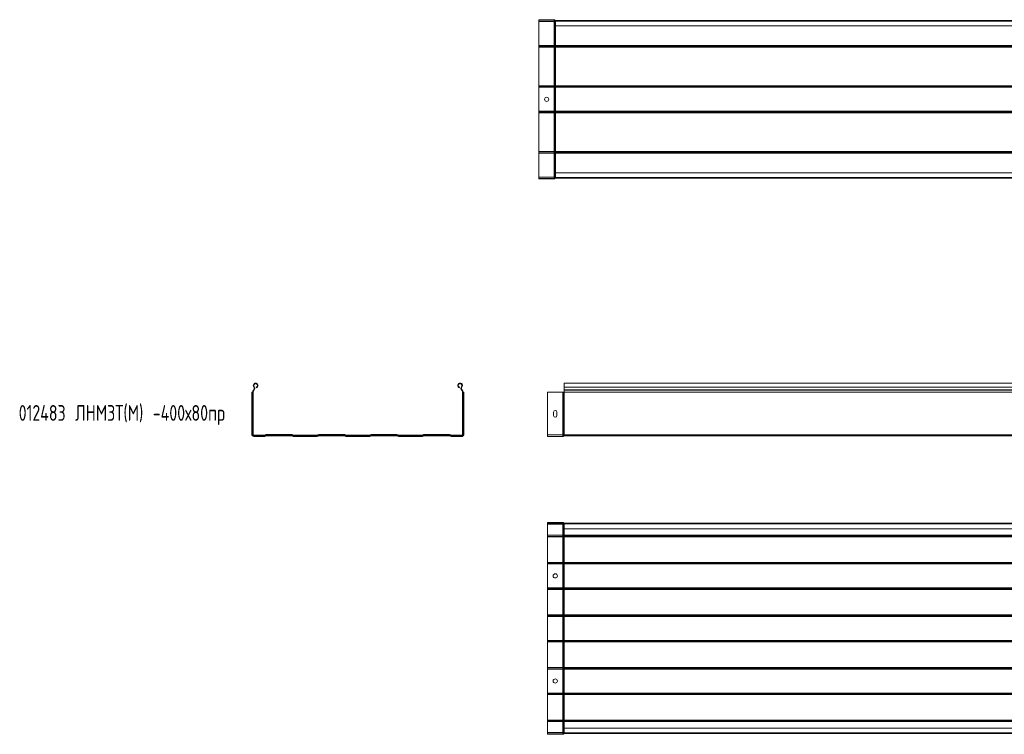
# Model space of a CAD drawing. Header units: millimetres. Extents: x -687 to 2818, y -3045 to -151.
# Tile 1 of 3: x -686 to 1187, y -3045 to -1685. Entities that reach past the tile are written whole.
import ezdxf

# ---------------------------------------------------------------- set-up
doc = ezdxf.new("R2010")
doc.units = ezdxf.units.MM
doc.styles.add('SLDTEXTSTYLE0', font='TXT', dxfattribs={"width": 0.7, "bigfont": 'bigfont'})

msp = doc.modelspace()

# ---------------------------------------------------------------- linework, layer by layer
at = {"color": 7, "linetype": 'Continuous', "lineweight": 15}
for p, q in [((301.4, -1686.1), (301.4, -1685.2)), ((330.7, -1685.2), (301.4, -1685.2)), ((330.7, -1686.1), (301.4, -1686.1)), ((301.4, -1686.1), (301.4, -1688.4)), ((330.7, -1688.4), (301.4, -1688.4)), ((301.4, -1688.4), (301.4, -1734.4)), ((330.7, -1686.1), (330.7, -1685.2)), ((330.7, -1686.1), (330.7, -1688.4)), ((331.3, -1688.4), (330.7, -1688.4)), ((330.7, -1688.4), (330.7, -1734.4)), ((331.3, -1686.4), (332, -1685.8)), ((331.8, -1686.9), (331.3, -1686.4)), ((331.3, -1686.4), (331.3, -1688.4)), ((331.8, -1688.4), (331.3, -1688.4)), ((331.3, -1688.4), (331.3, -1734.4)), ((331.8, -1686.9), (332.5, -1686.3)), ((331.8, -1686.9), (331.8, -1688.4)), ((333.2, -1688.4), (331.8, -1688.4)), ((331.8, -1688.4), (331.8, -1734.4)), ((332.5, -1686.3), (332, -1685.8)), ((333.2, -1687.5), (333.2, -1686.6)), ((333.4, -1686.6), (333.2, -1686.6)), ((333.4, -1687.5), (333.2, -1687.5)), ((333.2, -1687.5), (333.2, -1688.4)), ((333.4, -1688.4), (333.2, -1688.4)), ((333.2, -1688.4), (333.2, -1734.4)), ((333.4, -1687.7), (333.4, -1686.6)), ((333.4, -1686.6), (2801.4, -1686.6)), ((2801.4, -1687.7), (333.4, -1687.7)), ((333.4, -1696.8), (333.4, -1687.7)), ((333.4, -1696.8), (2801.4, -1696.8)), ((333.4, -1696.8), (333.4, -1734.4)), ((330.7, -1734.4), (301.4, -1734.4)), ((301.4, -1734.4), (301.4, -1736.4)), ((330.7, -1736.4), (301.4, -1736.4)), ((301.4, -1736.4), (301.4, -1736.5)), ((330.7, -1736.5), (301.4, -1736.5)), ((301.4, -1736.5), (301.4, -1737.2)), ((330.7, -1737.2), (301.4, -1737.2)), ((301.4, -1737.2), (301.4, -1810.9)), ((331.3, -1734.4), (330.7, -1734.4)), ((330.7, -1734.4), (330.7, -1736.4)), ((330.7, -1736.4), (330.7, -1736.5)), ((330.7, -1736.5), (330.7, -1737.2)), ((331.3, -1737.2), (330.7, -1737.2)), ((330.7, -1737.2), (330.7, -1810.9)), ((331.8, -1734.4), (331.3, -1734.4)), ((331.3, -1734.4), (331.3, -1736.2)), ((331.8, -1735.9), (331.3, -1736.3)), ((331.8, -1735.9), (331.3, -1736.2)), ((331.3, -1736.2), (331.3, -1736.3)), ((331.3, -1736.3), (331.3, -1737.2)), ((331.8, -1737.2), (331.3, -1737.2)), ((331.3, -1737.2), (331.3, -1810.9)), ((333.2, -1734.4), (331.8, -1734.4)), ((331.8, -1734.4), (331.8, -1735.9)), ((331.8, -1735.9), (331.8, -1737.2)), ((331.8, -1735.9), (331.8, -1735.9)), ((333.2, -1737.2), (331.8, -1737.2)), ((331.8, -1737.2), (331.8, -1810.9)), ((333.4, -1734.4), (333.2, -1734.4)), ((333.2, -1734.4), (333.2, -1735.4)), ((333.4, -1735.4), (333.2, -1735.4)), ((333.2, -1735.4), (333.2, -1735.5)), ((333.2, -1735.5), (333.2, -1737.2)), ((333.4, -1735.5), (333.2, -1735.5)), ((333.2, -1737.2), (333.2, -1810.9)), ((333.4, -1737.2), (333.2, -1737.2)), ((333.4, -1734.4), (2801.4, -1734.4)), ((333.4, -1734.4), (333.4, -1735.4)), ((333.4, -1735.4), (333.4, -1735.5)), ((333.4, -1735.4), (2801.4, -1735.4)), ((333.4, -1735.5), (2801.4, -1735.5)), ((333.4, -1735.5), (333.4, -1737.2)), ((333.4, -1737.2), (2801.4, -1737.2)), ((333.4, -1737.2), (333.4, -1810.9)), ((330.7, -1810.9), (301.4, -1810.9)), ((301.4, -1810.9), (301.4, -1811.7)), ((330.7, -1811.7), (301.4, -1811.7)), ((330.7, -1811.7), (301.4, -1811.7)), ((301.4, -1811.7), (301.4, -1811.7)), ((301.4, -1811.7), (301.4, -1813.8)), ((330.7, -1813.8), (301.4, -1813.8)), ((301.4, -1813.8), (301.4, -1859.4)), ((331.3, -1810.9), (330.7, -1810.9)), ((330.7, -1810.9), (330.7, -1811.7)), ((330.7, -1811.7), (330.7, -1811.7)), ((330.7, -1811.7), (330.7, -1813.8)), ((331.3, -1813.8), (330.7, -1813.8)), ((330.7, -1813.8), (330.7, -1859.4)), ((331.8, -1810.9), (331.3, -1810.9)), ((331.3, -1810.9), (331.3, -1811.9)), ((331.8, -1812.2), (331.3, -1811.9)), ((331.8, -1812.3), (331.3, -1811.9)), ((331.3, -1811.9), (331.3, -1811.9)), ((331.3, -1811.9), (331.3, -1813.8)), ((331.8, -1813.8), (331.3, -1813.8)), ((331.3, -1813.8), (331.3, -1859.4)), ((333.2, -1810.9), (331.8, -1810.9)), ((331.8, -1810.9), (331.8, -1812.2)), ((331.8, -1812.2), (331.8, -1812.3)), ((331.8, -1812.3), (331.8, -1813.8)), ((333.2, -1813.8), (331.8, -1813.8)), ((331.8, -1813.8), (331.8, -1859.4)), ((333.4, -1810.9), (333.2, -1810.9)), ((333.2, -1810.9), (333.2, -1812.6)), ((333.4, -1812.6), (333.2, -1812.6)), ((333.2, -1812.6), (333.2, -1812.7)), ((333.4, -1812.7), (333.2, -1812.7)), ((333.2, -1812.7), (333.2, -1813.8)), ((333.4, -1813.8), (333.2, -1813.8)), ((333.2, -1813.8), (333.2, -1859.4)), ((333.4, -1810.9), (2801.4, -1810.9)), ((333.4, -1810.9), (333.4, -1812.6)), ((333.4, -1812.6), (2801.4, -1812.6)), ((333.4, -1812.6), (333.4, -1812.7)), ((333.4, -1812.7), (2801.4, -1812.7)), ((333.4, -1812.7), (333.4, -1813.8)), ((333.4, -1813.8), (2801.4, -1813.8)), ((333.4, -1813.8), (333.4, -1859.4)), ((330.7, -1859.4), (301.4, -1859.4)), ((301.4, -1859.4), (301.4, -1861.4)), ((330.7, -1861.4), (301.4, -1861.4)), ((301.4, -1861.4), (301.4, -1861.5)), ((330.7, -1861.5), (301.4, -1861.5)), ((301.4, -1861.5), (301.4, -1862.2)), ((330.7, -1862.2), (301.4, -1862.2)), ((301.4, -1862.2), (301.4, -1935.9)), ((331.3, -1859.4), (330.7, -1859.4)), ((330.7, -1859.4), (330.7, -1861.4)), ((330.7, -1861.4), (330.7, -1861.5)), ((330.7, -1861.5), (330.7, -1862.2)), ((331.3, -1862.2), (330.7, -1862.2)), ((330.7, -1862.2), (330.7, -1935.9)), ((331.8, -1859.4), (331.3, -1859.4)), ((331.3, -1859.4), (331.3, -1861.2)), ((331.8, -1860.9), (331.3, -1861.3)), ((331.8, -1860.9), (331.3, -1861.2)), ((331.3, -1861.2), (331.3, -1861.3)), ((331.3, -1861.3), (331.3, -1862.2)), ((331.8, -1862.2), (331.3, -1862.2)), ((331.3, -1862.2), (331.3, -1935.9)), ((333.2, -1859.4), (331.8, -1859.4)), ((331.8, -1859.4), (331.8, -1860.9)), ((331.8, -1860.9), (331.8, -1862.2)), ((331.8, -1860.9), (331.8, -1860.9)), ((333.2, -1862.2), (331.8, -1862.2)), ((331.8, -1862.2), (331.8, -1935.9)), ((333.2, -1859.4), (333.2, -1860.4)), ((333.4, -1859.4), (333.2, -1859.4)), ((333.2, -1860.4), (333.2, -1860.5)), ((333.4, -1860.4), (333.2, -1860.4)), ((333.4, -1860.5), (333.2, -1860.5)), ((333.2, -1860.5), (333.2, -1862.2)), ((333.4, -1862.2), (333.2, -1862.2)), ((333.2, -1862.2), (333.2, -1935.9)), ((333.4, -1859.4), (333.4, -1860.4)), ((333.4, -1859.4), (2801.4, -1859.4)), ((333.4, -1860.4), (2801.4, -1860.4)), ((333.4, -1860.4), (333.4, -1860.5)), ((333.4, -1860.5), (2801.4, -1860.5)), ((333.4, -1860.5), (333.4, -1862.2)), ((333.4, -1862.2), (2801.4, -1862.2)), ((333.4, -1862.2), (333.4, -1935.9)), ((330.7, -1935.9), (301.4, -1935.9)), ((301.4, -1935.9), (301.4, -1936.7)), ((330.7, -1936.7), (301.4, -1936.7)), ((330.7, -1936.7), (301.4, -1936.7)), ((301.4, -1936.7), (301.4, -1936.7)), ((301.4, -1936.7), (301.4, -1938.8)), ((330.7, -1938.8), (301.4, -1938.8)), ((301.4, -1938.8), (301.4, -1984.8)), ((331.3, -1935.9), (330.7, -1935.9)), ((330.7, -1935.9), (330.7, -1936.7)), ((330.7, -1936.7), (330.7, -1936.7)), ((330.7, -1936.7), (330.7, -1938.8)), ((331.3, -1938.8), (330.7, -1938.8)), ((330.7, -1938.8), (330.7, -1984.8)), ((331.8, -1935.9), (331.3, -1935.9)), ((331.3, -1935.9), (331.3, -1936.9)), ((331.8, -1937.2), (331.3, -1936.9)), ((331.8, -1937.3), (331.3, -1936.9)), ((331.3, -1936.9), (331.3, -1936.9)), ((331.3, -1936.9), (331.3, -1938.8)), ((331.8, -1938.8), (331.3, -1938.8)), ((331.3, -1938.8), (331.3, -1984.8)), ((333.2, -1935.9), (331.8, -1935.9)), ((331.8, -1935.9), (331.8, -1937.2)), ((331.8, -1937.2), (331.8, -1937.3)), ((331.8, -1937.3), (331.8, -1938.8)), ((333.2, -1938.8), (331.8, -1938.8)), ((331.8, -1938.8), (331.8, -1984.8)), ((333.4, -1935.9), (333.2, -1935.9)), ((333.2, -1935.9), (333.2, -1937.6)), ((333.4, -1937.6), (333.2, -1937.6)), ((333.2, -1937.6), (333.2, -1937.7)), ((333.4, -1937.7), (333.2, -1937.7)), ((333.2, -1937.7), (333.2, -1938.8)), ((333.4, -1938.8), (333.2, -1938.8)), ((333.2, -1938.8), (333.2, -1984.8)), ((333.4, -1935.9), (2801.4, -1935.9)), ((333.4, -1935.9), (333.4, -1937.6)), ((333.4, -1937.6), (2801.4, -1937.6)), ((333.4, -1937.6), (333.4, -1937.7)), ((333.4, -1937.7), (2801.4, -1937.7)), ((333.4, -1937.7), (333.4, -1938.8)), ((333.4, -1938.8), (2801.4, -1938.8)), ((333.4, -1938.8), (333.4, -1976.3)), ((2801.4, -1976.3), (333.4, -1976.3)), ((333.4, -1985.4), (333.4, -1976.3)), ((330.7, -1984.8), (301.4, -1984.8)), ((301.4, -1984.8), (301.4, -1987.1)), ((330.7, -1987.1), (301.4, -1987.1)), ((301.4, -1987.1), (301.4, -1988)), ((330.7, -1988), (301.4, -1988)), ((330.7, -1984.8), (330.7, -1987.1)), ((331.3, -1984.8), (330.7, -1984.8)), ((330.7, -1987.1), (330.7, -1988)), ((331.8, -1984.8), (331.3, -1984.8)), ((331.3, -1984.8), (331.3, -1986.8)), ((331.8, -1986.3), (331.3, -1986.8)), ((331.3, -1986.8), (332, -1987.4)), ((333.2, -1984.8), (331.8, -1984.8)), ((331.8, -1984.8), (331.8, -1986.3)), ((331.8, -1986.3), (332.5, -1986.9)), ((332.5, -1986.9), (332, -1987.4)), ((333.2, -1984.8), (333.2, -1985.7)), ((333.4, -1984.8), (333.2, -1984.8)), ((333.2, -1985.7), (333.2, -1986.6)), ((333.4, -1985.7), (333.2, -1985.7)), ((333.4, -1986.6), (333.2, -1986.6)), ((333.4, -1985.4), (2801.4, -1985.4)), ((333.4, -1986.6), (333.4, -1985.4)), ((333.4, -1986.6), (2801.4, -1986.6)), ((2817.8, -2376.5), (349.8, -2376.5)), ((349.8, -2384), (349.8, -2376.5)), ((-243.4, -2393.8), (-243.9, -2393.8)), ((-243.9, -2393.8), (-243.9, -2474.7)), ((-242.8, -2393.8), (-243.4, -2393.8)), ((-243.4, -2393.8), (-243.4, -2474.7)), ((-242.5, -2393.8), (-242.8, -2393.8)), ((-242.8, -2393.8), (-242.8, -2474.7)), ((-242.5, -2393.8), (-241.6, -2393.8)), ((-242.5, -2474.7), (-242.5, -2393.8)), ((-241.6, -2474.7), (-241.6, -2393.8)), ((-240.9, -2389.6), (-240.6, -2389.3)), ((-240.9, -2389.6), (-240.2, -2390.2)), ((-240.6, -2389.3), (-239.9, -2389.9)), ((-240.4, -2384), (-239.7, -2383.4)), ((-240.2, -2390.2), (-239.9, -2389.9)), ((-235.7, -2385.4), (-235.9, -2384.6)), ((150.6, -2385.4), (150.8, -2384.6)), ((155.3, -2384), (154.6, -2383.4)), ((155.5, -2389.3), (154.8, -2389.9)), ((154.8, -2389.9), (155.1, -2390.2)), ((155.8, -2389.6), (155.1, -2390.2)), ((155.5, -2389.3), (155.8, -2389.6)), ((157.5, -2393.8), (156.6, -2393.8)), ((156.6, -2393.8), (156.6, -2474.7)), ((157.5, -2393.8), (157.7, -2393.8)), ((157.5, -2393.8), (157.5, -2474.7)), ((157.7, -2474.7), (157.7, -2393.8)), ((157.7, -2393.8), (158.3, -2393.8)), ((158.3, -2474.7), (158.3, -2393.8)), ((158.3, -2393.8), (158.9, -2393.8)), ((158.9, -2474.7), (158.9, -2393.8)), ((347.1, -2393.8), (317.8, -2393.8)), ((317.8, -2393.8), (317.8, -2474.7)), ((347.1, -2393.8), (347.1, -2474.7)), ((348.5, -2393.8), (347.1, -2393.8)), ((348.5, -2393.8), (348.5, -2474.7)), ((348.9, -2393.8), (348.5, -2393.8)), ((348.9, -2393.8), (348.9, -2474.7)), ((349.6, -2393.8), (348.9, -2393.8)), ((349.6, -2393.8), (349.6, -2474.7)), ((349.8, -2393.8), (349.6, -2393.8)), ((349.8, -2384), (2817.8, -2384)), ((349.8, -2389.3), (349.8, -2384)), ((349.8, -2389.3), (2817.8, -2389.3)), ((349.8, -2389.6), (349.8, -2389.3)), ((349.8, -2393.8), (349.8, -2389.6)), ((349.8, -2389.6), (2817.8, -2389.6)), ((349.8, -2393.8), (349.8, -2474.7)), ((349.8, -2393.8), (2817.8, -2393.8)), ((329.6, -2431.7), (329.6, -2438.2)), ((336.1, -2438.2), (336.1, -2431.7)), ((-243.4, -2474.7), (-243.9, -2474.7)), ((-242.8, -2474.7), (-243.4, -2474.7)), ((-242.5, -2474.7), (-242.8, -2474.7)), ((-242.5, -2474.7), (-241.6, -2474.7)), ((-240.7, -2476.5), (-240.7, -2475.6)), ((-219.7, -2475.6), (-240.7, -2475.6)), ((-240.7, -2476.5), (-240.7, -2476.8)), ((-219.7, -2476.5), (-240.7, -2476.5)), ((-240.7, -2476.8), (-219.7, -2476.8)), ((-240.7, -2476.8), (-240.7, -2477.3)), ((-240.7, -2477.3), (-219.7, -2477.3)), ((-240.7, -2477.3), (-240.7, -2477.9)), ((-240.7, -2477.9), (-219.7, -2477.9)), ((-219.7, -2476.5), (-219.7, -2475.6)), ((-219.7, -2476.5), (-219.7, -2476.8)), ((-219.7, -2476.8), (-219.7, -2477.3)), ((-219.7, -2477.3), (-219.7, -2477.9)), ((-218.6, -2475.1), (-218.7, -2475.2)), ((-218, -2475.8), (-218.7, -2475.2)), ((-218, -2475.7), (-218.6, -2475.1)), ((-218, -2475.7), (-217.8, -2475.9)), ((-218, -2475.7), (-218, -2475.8)), ((-218, -2475.8), (-217.8, -2476)), ((-217.8, -2476), (-217.8, -2475.9)), ((-217.8, -2475.9), (-217.4, -2476.3)), ((-217.8, -2476), (-217.5, -2476.4)), ((-217.5, -2476.4), (-217.4, -2476.3)), ((-217.5, -2476.4), (-217.1, -2476.8)), ((-217.4, -2476.3), (-217, -2476.7)), ((-217.1, -2476.8), (-217, -2476.7)), ((-216.9, -2475.3), (-216.9, -2474.4)), ((-168.2, -2474.4), (-216.9, -2474.4)), ((-216.9, -2475.3), (-216.9, -2475.6)), ((-168.2, -2475.3), (-216.9, -2475.3)), ((-216.9, -2475.6), (-168.2, -2475.6)), ((-216.9, -2475.6), (-216.9, -2476.1)), ((-216.9, -2476.1), (-168.2, -2476.1)), ((-216.9, -2476.1), (-216.9, -2476.7)), ((-216.9, -2476.7), (-168.2, -2476.7)), ((-168.2, -2475.3), (-168.2, -2474.4)), ((-168.2, -2475.3), (-168.2, -2475.6)), ((-168.2, -2475.6), (-168.2, -2476.1)), ((-168.2, -2476.1), (-168.2, -2476.7)), ((-167.7, -2476.3), (-168.1, -2476.7)), ((-168.1, -2476.7), (-168, -2476.8)), ((-167.6, -2476.4), (-168, -2476.8)), ((-167.3, -2475.9), (-167.7, -2476.3)), ((-167.7, -2476.3), (-167.6, -2476.4)), ((-167.3, -2476), (-167.6, -2476.4)), ((-167.1, -2475.7), (-167.3, -2475.9)), ((-167.1, -2475.8), (-167.3, -2476)), ((-167.3, -2475.9), (-167.3, -2476)), ((-167.1, -2475.7), (-166.5, -2475.1)), ((-167.1, -2475.8), (-166.4, -2475.2)), ((-167.1, -2475.8), (-167.1, -2475.7)), ((-166.4, -2475.2), (-166.5, -2475.1)), ((-165.4, -2476.5), (-165.4, -2475.6)), ((-119.7, -2475.6), (-165.4, -2475.6)), ((-165.4, -2476.5), (-165.4, -2476.8)), ((-119.7, -2476.5), (-165.4, -2476.5)), ((-165.4, -2476.8), (-119.7, -2476.8)), ((-165.4, -2476.8), (-165.4, -2477.3)), ((-165.4, -2477.3), (-119.7, -2477.3)), ((-165.4, -2477.3), (-165.4, -2477.9)), ((-165.4, -2477.9), (-119.7, -2477.9)), ((-119.7, -2476.5), (-119.7, -2475.6)), ((-119.7, -2476.5), (-119.7, -2476.8)), ((-119.7, -2476.8), (-119.7, -2477.3)), ((-119.7, -2477.3), (-119.7, -2477.9)), ((-118.6, -2475.1), (-118.7, -2475.2)), ((-118, -2475.8), (-118.7, -2475.2)), ((-118, -2475.7), (-118.6, -2475.1)), ((-118, -2475.7), (-117.8, -2475.9)), ((-118, -2475.7), (-118, -2475.8)), ((-118, -2475.8), (-117.8, -2476)), ((-117.8, -2476), (-117.8, -2475.9)), ((-117.8, -2475.9), (-117.4, -2476.3)), ((-117.8, -2476), (-117.5, -2476.4)), ((-117.5, -2476.4), (-117.4, -2476.3)), ((-117.5, -2476.4), (-117.1, -2476.8)), ((-117.4, -2476.3), (-117, -2476.7)), ((-117.1, -2476.8), (-117, -2476.7)), ((-116.9, -2475.3), (-116.9, -2474.4)), ((-68.2, -2474.4), (-116.9, -2474.4)), ((-116.9, -2475.3), (-116.9, -2475.6)), ((-68.2, -2475.3), (-116.9, -2475.3)), ((-116.9, -2475.6), (-68.2, -2475.6)), ((-116.9, -2475.6), (-116.9, -2476.1)), ((-116.9, -2476.1), (-68.2, -2476.1)), ((-116.9, -2476.1), (-116.9, -2476.7)), ((-116.9, -2476.7), (-68.2, -2476.7)), ((-68.2, -2475.3), (-68.2, -2474.4)), ((-68.2, -2475.3), (-68.2, -2475.6)), ((-68.2, -2475.6), (-68.2, -2476.1)), ((-68.2, -2476.1), (-68.2, -2476.7)), ((-67.7, -2476.3), (-68.1, -2476.7)), ((-68.1, -2476.7), (-68, -2476.8)), ((-67.6, -2476.4), (-68, -2476.8)), ((-67.3, -2475.9), (-67.7, -2476.3)), ((-67.7, -2476.3), (-67.6, -2476.4)), ((-67.3, -2476), (-67.6, -2476.4)), ((-67.1, -2475.7), (-67.3, -2475.9)), ((-67.1, -2475.8), (-67.3, -2476)), ((-67.3, -2475.9), (-67.3, -2476)), ((-67.1, -2475.7), (-66.5, -2475.1)), ((-67.1, -2475.8), (-66.4, -2475.2)), ((-67.1, -2475.8), (-67.1, -2475.7)), ((-66.4, -2475.2), (-66.5, -2475.1)), ((-65.4, -2476.5), (-65.4, -2475.6)), ((-19.7, -2475.6), (-65.4, -2475.6)), ((-65.4, -2476.5), (-65.4, -2476.8)), ((-19.7, -2476.5), (-65.4, -2476.5)), ((-65.4, -2476.8), (-19.7, -2476.8)), ((-65.4, -2476.8), (-65.4, -2477.3)), ((-65.4, -2477.3), (-19.7, -2477.3)), ((-65.4, -2477.3), (-65.4, -2477.9)), ((-65.4, -2477.9), (-19.7, -2477.9)), ((-19.7, -2476.5), (-19.7, -2475.6)), ((-19.7, -2476.5), (-19.7, -2476.8)), ((-19.7, -2476.8), (-19.7, -2477.3)), ((-19.7, -2477.3), (-19.7, -2477.9)), ((-18.6, -2475.1), (-18.7, -2475.2)), ((-18, -2475.8), (-18.7, -2475.2)), ((-18, -2475.7), (-18.6, -2475.1)), ((-18, -2475.7), (-17.8, -2475.9)), ((-18, -2475.7), (-18, -2475.8)), ((-18, -2475.8), (-17.8, -2476)), ((-17.8, -2476), (-17.8, -2475.9)), ((-17.8, -2475.9), (-17.4, -2476.3)), ((-17.8, -2476), (-17.5, -2476.4)), ((-17.5, -2476.4), (-17.4, -2476.3)), ((-17.5, -2476.4), (-17.1, -2476.8)), ((-17.4, -2476.3), (-17, -2476.7)), ((-17.1, -2476.8), (-17, -2476.7)), ((-16.9, -2475.3), (-16.9, -2474.4)), ((31.8, -2474.4), (-16.9, -2474.4)), ((-16.9, -2475.3), (-16.9, -2475.6)), ((31.8, -2475.3), (-16.9, -2475.3)), ((-16.9, -2475.6), (31.8, -2475.6)), ((-16.9, -2475.6), (-16.9, -2476.1)), ((-16.9, -2476.1), (31.8, -2476.1)), ((-16.9, -2476.1), (-16.9, -2476.7)), ((-16.9, -2476.7), (31.8, -2476.7)), ((31.8, -2475.3), (31.8, -2474.4)), ((31.8, -2475.3), (31.8, -2475.6)), ((31.8, -2475.6), (31.8, -2476.1)), ((31.8, -2476.1), (31.8, -2476.7)), ((32.3, -2476.3), (31.9, -2476.7)), ((31.9, -2476.7), (32, -2476.8)), ((32.4, -2476.4), (32, -2476.8)), ((32.7, -2475.9), (32.3, -2476.3)), ((32.3, -2476.3), (32.4, -2476.4)), ((32.7, -2476), (32.4, -2476.4)), ((32.9, -2475.7), (32.7, -2475.9)), ((32.9, -2475.8), (32.7, -2476)), ((32.7, -2475.9), (32.7, -2476)), ((32.9, -2475.7), (33.5, -2475.1)), ((32.9, -2475.8), (33.6, -2475.2)), ((32.9, -2475.8), (32.9, -2475.7)), ((33.6, -2475.2), (33.5, -2475.1)), ((34.6, -2476.5), (34.6, -2475.6)), ((80.3, -2475.6), (34.6, -2475.6)), ((34.6, -2476.5), (34.6, -2476.8)), ((80.3, -2476.5), (34.6, -2476.5)), ((34.6, -2476.8), (80.3, -2476.8)), ((34.6, -2476.8), (34.6, -2477.3)), ((34.6, -2477.3), (80.3, -2477.3)), ((34.6, -2477.3), (34.6, -2477.9)), ((34.6, -2477.9), (80.3, -2477.9)), ((80.3, -2476.5), (80.3, -2475.6)), ((80.3, -2476.5), (80.3, -2476.8)), ((80.3, -2476.8), (80.3, -2477.3)), ((80.3, -2477.3), (80.3, -2477.9)), ((81.4, -2475.1), (81.3, -2475.2)), ((82, -2475.8), (81.3, -2475.2)), ((82, -2475.7), (81.4, -2475.1)), ((82, -2475.7), (82.2, -2475.9)), ((82, -2475.7), (82, -2475.8)), ((82, -2475.8), (82.2, -2476)), ((82.2, -2476), (82.2, -2475.9)), ((82.2, -2475.9), (82.6, -2476.3)), ((82.2, -2476), (82.5, -2476.4)), ((82.5, -2476.4), (82.6, -2476.3)), ((82.5, -2476.4), (82.9, -2476.8)), ((82.6, -2476.3), (83, -2476.7)), ((82.9, -2476.8), (83, -2476.7)), ((83.1, -2475.3), (83.1, -2474.4)), ((131.8, -2474.4), (83.1, -2474.4)), ((83.1, -2475.3), (83.1, -2475.6)), ((131.8, -2475.3), (83.1, -2475.3)), ((83.1, -2475.6), (131.8, -2475.6)), ((83.1, -2475.6), (83.1, -2476.1)), ((83.1, -2476.1), (131.8, -2476.1)), ((83.1, -2476.1), (83.1, -2476.7)), ((83.1, -2476.7), (131.8, -2476.7)), ((131.8, -2475.3), (131.8, -2474.4)), ((131.8, -2475.3), (131.8, -2475.6)), ((131.8, -2475.6), (131.8, -2476.1)), ((131.8, -2476.1), (131.8, -2476.7)), ((132.3, -2476.3), (131.9, -2476.7)), ((131.9, -2476.7), (132, -2476.8)), ((132.4, -2476.4), (132, -2476.8)), ((132.7, -2475.9), (132.3, -2476.3)), ((132.3, -2476.3), (132.4, -2476.4)), ((132.7, -2476), (132.4, -2476.4)), ((132.9, -2475.7), (132.7, -2475.9)), ((132.9, -2475.8), (132.7, -2476)), ((132.7, -2475.9), (132.7, -2476)), ((132.9, -2475.7), (133.5, -2475.1)), ((132.9, -2475.8), (133.6, -2475.2)), ((132.9, -2475.8), (132.9, -2475.7)), ((133.6, -2475.2), (133.5, -2475.1)), ((134.6, -2476.5), (134.6, -2475.6)), ((155.7, -2475.6), (134.6, -2475.6)), ((134.6, -2476.5), (134.6, -2476.8)), ((155.7, -2476.5), (134.6, -2476.5)), ((134.6, -2476.8), (155.7, -2476.8)), ((134.6, -2476.8), (134.6, -2477.3)), ((134.6, -2477.3), (155.7, -2477.3)), ((134.6, -2477.3), (134.6, -2477.9)), ((134.6, -2477.9), (155.7, -2477.9)), ((155.7, -2476.5), (155.7, -2475.6)), ((155.7, -2476.5), (155.7, -2476.8)), ((155.7, -2476.8), (155.7, -2477.3)), ((155.7, -2477.3), (155.7, -2477.9)), ((157.5, -2474.7), (156.6, -2474.7)), ((157.5, -2474.7), (157.7, -2474.7)), ((157.7, -2474.7), (158.3, -2474.7)), ((158.3, -2474.7), (158.9, -2474.7)), ((347.1, -2474.7), (317.8, -2474.7)), ((317.8, -2474.7), (317.8, -2477.9)), ((347.1, -2477.9), (317.8, -2477.9)), ((347.1, -2474.7), (347.1, -2477.9)), ((348.5, -2474.7), (347.1, -2474.7)), ((348.5, -2474.7), (348.5, -2477.3)), ((348.9, -2474.7), (348.5, -2474.7)), ((348.9, -2476.8), (348.5, -2477.3)), ((348.9, -2474.7), (348.9, -2476.8)), ((349.6, -2474.7), (348.9, -2474.7)), ((349.6, -2474.7), (349.6, -2476.5)), ((349.8, -2474.7), (349.6, -2474.7)), ((349.8, -2476.5), (349.6, -2476.5)), ((349.8, -2474.7), (349.8, -2476.5)), ((349.8, -2474.7), (2817.8, -2474.7)), ((349.8, -2476.5), (2817.8, -2476.5)), ((347.1, -2641.8), (317.8, -2641.8)), ((317.8, -2642.7), (317.8, -2641.8)), ((347.1, -2642.7), (317.8, -2642.7)), ((317.8, -2645), (317.8, -2642.7)), ((347.1, -2645), (317.8, -2645)), ((317.8, -2666), (317.8, -2645)), ((347.1, -2642.7), (347.1, -2641.8)), ((347.1, -2645), (347.1, -2642.7)), ((347.8, -2645), (347.1, -2645)), ((347.1, -2666), (347.1, -2645)), ((347.8, -2643), (348.5, -2642.4)), ((348.3, -2643.5), (347.8, -2643)), ((347.8, -2645), (347.8, -2643)), ((348.3, -2645), (347.8, -2645)), ((347.8, -2666), (347.8, -2645)), ((348.3, -2643.5), (348.9, -2642.9)), ((348.3, -2645), (348.3, -2643.5)), ((349.6, -2645), (348.3, -2645)), ((348.3, -2666), (348.3, -2645)), ((348.9, -2642.9), (348.5, -2642.4)), ((349.6, -2644.1), (349.6, -2643.2)), ((349.8, -2643.2), (349.6, -2643.2)), ((349.8, -2644.1), (349.6, -2644.1)), ((349.6, -2645), (349.6, -2644.1)), ((349.8, -2645), (349.6, -2645)), ((349.6, -2666), (349.6, -2645)), ((349.8, -2644.3), (349.8, -2643.2)), ((349.8, -2643.2), (2817.8, -2643.2)), ((2817.8, -2644.3), (349.8, -2644.3)), ((349.8, -2653.4), (349.8, -2644.3)), ((349.8, -2653.4), (2817.8, -2653.4)), ((349.8, -2666), (349.8, -2653.4)), ((347.1, -2666), (317.8, -2666)), ((317.8, -2668), (317.8, -2666)), ((347.1, -2668), (317.8, -2668)), ((317.8, -2668.1), (317.8, -2668)), ((347.1, -2668.1), (317.8, -2668.1)), ((317.8, -2668.8), (317.8, -2668.1)), ((347.1, -2668.8), (317.8, -2668.8)), ((317.8, -2717.5), (317.8, -2668.8)), ((347.8, -2666), (347.1, -2666)), ((347.1, -2668), (347.1, -2666)), ((347.1, -2668.1), (347.1, -2668)), ((347.1, -2668.8), (347.1, -2668.1)), ((347.8, -2668.8), (347.1, -2668.8)), ((347.1, -2717.5), (347.1, -2668.8)), ((348.3, -2666), (347.8, -2666)), ((347.8, -2667.8), (347.8, -2666)), ((348.3, -2667.5), (347.8, -2667.9)), ((348.3, -2667.5), (347.8, -2667.8)), ((347.8, -2667.9), (347.8, -2667.8)), ((347.8, -2668.8), (347.8, -2667.9)), ((348.3, -2668.8), (347.8, -2668.8)), ((347.8, -2717.5), (347.8, -2668.8)), ((349.6, -2666), (348.3, -2666)), ((348.3, -2667.5), (348.3, -2666)), ((348.3, -2668.8), (348.3, -2667.5)), ((348.3, -2667.5), (348.3, -2667.5)), ((349.6, -2668.8), (348.3, -2668.8)), ((348.3, -2717.5), (348.3, -2668.8)), ((349.6, -2667), (349.6, -2666)), ((349.8, -2666), (349.6, -2666)), ((349.6, -2667.1), (349.6, -2667)), ((349.8, -2667), (349.6, -2667)), ((349.6, -2668.8), (349.6, -2667.1)), ((349.8, -2667.1), (349.6, -2667.1)), ((349.6, -2717.5), (349.6, -2668.8)), ((349.8, -2668.8), (349.6, -2668.8)), ((349.8, -2667), (349.8, -2666)), ((349.8, -2666), (2817.8, -2666)), ((349.8, -2667.1), (349.8, -2667)), ((349.8, -2667), (2817.8, -2667)), ((349.8, -2668.8), (349.8, -2667.1)), ((349.8, -2667.1), (2817.8, -2667.1)), ((349.8, -2717.5), (349.8, -2668.8)), ((349.8, -2668.8), (2817.8, -2668.8)), ((347.1, -2717.5), (317.8, -2717.5)), ((317.8, -2718.3), (317.8, -2717.5)), ((347.1, -2718.3), (317.8, -2718.3)), ((347.1, -2718.3), (317.8, -2718.3)), ((317.8, -2718.3), (317.8, -2718.3)), ((317.8, -2720.4), (317.8, -2718.3)), ((347.1, -2720.4), (317.8, -2720.4)), ((317.8, -2766), (317.8, -2720.4)), ((347.8, -2717.5), (347.1, -2717.5)), ((347.1, -2718.3), (347.1, -2717.5)), ((347.1, -2718.3), (347.1, -2718.3)), ((347.1, -2720.4), (347.1, -2718.3)), ((347.8, -2720.4), (347.1, -2720.4)), ((347.1, -2766), (347.1, -2720.4)), ((348.3, -2717.5), (347.8, -2717.5)), ((347.8, -2718.5), (347.8, -2717.5)), ((348.3, -2718.8), (347.8, -2718.5)), ((348.3, -2718.9), (347.8, -2718.5)), ((347.8, -2718.5), (347.8, -2718.5)), ((347.8, -2720.4), (347.8, -2718.5)), ((348.3, -2720.4), (347.8, -2720.4)), ((347.8, -2766), (347.8, -2720.4)), ((349.6, -2717.5), (348.3, -2717.5)), ((348.3, -2718.8), (348.3, -2717.5)), ((348.3, -2718.9), (348.3, -2718.8)), ((348.3, -2720.4), (348.3, -2718.9)), ((349.6, -2720.4), (348.3, -2720.4)), ((348.3, -2766), (348.3, -2720.4)), ((349.8, -2717.5), (349.6, -2717.5)), ((349.6, -2719.2), (349.6, -2717.5)), ((349.8, -2719.2), (349.6, -2719.2)), ((349.6, -2719.3), (349.6, -2719.2)), ((349.8, -2719.3), (349.6, -2719.3)), ((349.6, -2720.4), (349.6, -2719.3)), ((349.8, -2720.4), (349.6, -2720.4)), ((349.6, -2766), (349.6, -2720.4)), ((349.8, -2719.2), (349.8, -2717.5)), ((349.8, -2717.5), (2817.8, -2717.5)), ((349.8, -2719.3), (349.8, -2719.2)), ((349.8, -2719.2), (2817.8, -2719.2)), ((349.8, -2720.4), (349.8, -2719.3)), ((349.8, -2719.3), (2817.8, -2719.3)), ((349.8, -2766), (349.8, -2720.4)), ((349.8, -2720.4), (2817.8, -2720.4)), ((347.1, -2766), (317.8, -2766)), ((317.8, -2768), (317.8, -2766)), ((347.1, -2768), (317.8, -2768)), ((317.8, -2768.1), (317.8, -2768)), ((347.1, -2768.1), (317.8, -2768.1)), ((317.8, -2768.8), (317.8, -2768.1)), ((347.1, -2768.8), (317.8, -2768.8)), ((317.8, -2817.5), (317.8, -2768.8)), ((347.8, -2766), (347.1, -2766)), ((347.1, -2768), (347.1, -2766)), ((347.1, -2768.1), (347.1, -2768)), ((347.1, -2768.8), (347.1, -2768.1)), ((347.8, -2768.8), (347.1, -2768.8)), ((347.1, -2817.5), (347.1, -2768.8)), ((348.3, -2766), (347.8, -2766)), ((347.8, -2767.8), (347.8, -2766)), ((348.3, -2767.5), (347.8, -2767.9)), ((348.3, -2767.5), (347.8, -2767.8)), ((347.8, -2767.9), (347.8, -2767.8)), ((347.8, -2768.8), (347.8, -2767.9)), ((348.3, -2768.8), (347.8, -2768.8)), ((347.8, -2817.5), (347.8, -2768.8)), ((349.6, -2766), (348.3, -2766)), ((348.3, -2767.5), (348.3, -2766)), ((348.3, -2768.8), (348.3, -2767.5)), ((348.3, -2767.5), (348.3, -2767.5)), ((349.6, -2768.8), (348.3, -2768.8)), ((348.3, -2817.5), (348.3, -2768.8)), ((349.8, -2766), (349.6, -2766)), ((349.6, -2767), (349.6, -2766)), ((349.6, -2767.1), (349.6, -2767)), ((349.8, -2767), (349.6, -2767)), ((349.8, -2767.1), (349.6, -2767.1)), ((349.6, -2768.8), (349.6, -2767.1)), ((349.8, -2768.8), (349.6, -2768.8)), ((349.6, -2817.5), (349.6, -2768.8)), ((349.8, -2767), (349.8, -2766)), ((349.8, -2766), (2817.8, -2766)), ((349.8, -2767.1), (349.8, -2767)), ((349.8, -2767), (2817.8, -2767)), ((349.8, -2768.8), (349.8, -2767.1)), ((349.8, -2767.1), (2817.8, -2767.1)), ((349.8, -2817.5), (349.8, -2768.8)), ((349.8, -2768.8), (2817.8, -2768.8)), ((347.1, -2817.5), (317.8, -2817.5)), ((317.8, -2818.3), (317.8, -2817.5)), ((347.1, -2818.3), (317.8, -2818.3)), ((347.1, -2818.3), (317.8, -2818.3)), ((317.8, -2818.3), (317.8, -2818.3)), ((317.8, -2820.4), (317.8, -2818.3)), ((347.1, -2820.4), (317.8, -2820.4)), ((317.8, -2866), (317.8, -2820.4)), ((347.8, -2817.5), (347.1, -2817.5)), ((347.1, -2818.3), (347.1, -2817.5)), ((347.1, -2818.3), (347.1, -2818.3)), ((347.1, -2820.4), (347.1, -2818.3)), ((347.8, -2820.4), (347.1, -2820.4)), ((347.1, -2866), (347.1, -2820.4)), ((348.3, -2817.5), (347.8, -2817.5)), ((347.8, -2818.5), (347.8, -2817.5)), ((348.3, -2818.8), (347.8, -2818.5)), ((348.3, -2818.9), (347.8, -2818.5)), ((347.8, -2818.5), (347.8, -2818.5)), ((347.8, -2820.4), (347.8, -2818.5)), ((348.3, -2820.4), (347.8, -2820.4)), ((347.8, -2866), (347.8, -2820.4)), ((349.6, -2817.5), (348.3, -2817.5)), ((348.3, -2818.8), (348.3, -2817.5)), ((348.3, -2818.9), (348.3, -2818.8)), ((348.3, -2820.4), (348.3, -2818.9)), ((349.6, -2820.4), (348.3, -2820.4)), ((348.3, -2866), (348.3, -2820.4)), ((349.8, -2817.5), (349.6, -2817.5)), ((349.6, -2819.2), (349.6, -2817.5)), ((349.8, -2819.2), (349.6, -2819.2)), ((349.6, -2819.3), (349.6, -2819.2)), ((349.8, -2819.3), (349.6, -2819.3)), ((349.6, -2820.4), (349.6, -2819.3)), ((349.8, -2820.4), (349.6, -2820.4)), ((349.6, -2866), (349.6, -2820.4)), ((349.8, -2819.2), (349.8, -2817.5)), ((349.8, -2817.5), (2817.8, -2817.5)), ((349.8, -2819.3), (349.8, -2819.2)), ((349.8, -2819.2), (2817.8, -2819.2)), ((349.8, -2820.4), (349.8, -2819.3)), ((349.8, -2819.3), (2817.8, -2819.3)), ((349.8, -2866), (349.8, -2820.4)), ((349.8, -2820.4), (2817.8, -2820.4)), ((347.1, -2866), (317.8, -2866)), ((317.8, -2868), (317.8, -2866)), ((347.1, -2868), (317.8, -2868)), ((317.8, -2868.1), (317.8, -2868)), ((347.1, -2868.1), (317.8, -2868.1)), ((317.8, -2868.8), (317.8, -2868.1)), ((347.1, -2868.8), (317.8, -2868.8)), ((317.8, -2917.5), (317.8, -2868.8)), ((347.8, -2866), (347.1, -2866)), ((347.1, -2868), (347.1, -2866)), ((347.1, -2868.1), (347.1, -2868)), ((347.1, -2868.8), (347.1, -2868.1)), ((347.8, -2868.8), (347.1, -2868.8)), ((347.1, -2917.5), (347.1, -2868.8)), ((348.3, -2866), (347.8, -2866)), ((347.8, -2867.8), (347.8, -2866)), ((348.3, -2867.5), (347.8, -2867.9)), ((348.3, -2867.5), (347.8, -2867.8)), ((347.8, -2867.9), (347.8, -2867.8)), ((347.8, -2868.8), (347.8, -2867.9)), ((348.3, -2868.8), (347.8, -2868.8)), ((347.8, -2917.5), (347.8, -2868.8)), ((349.6, -2866), (348.3, -2866)), ((348.3, -2867.5), (348.3, -2866)), ((348.3, -2868.8), (348.3, -2867.5)), ((348.3, -2867.5), (348.3, -2867.5)), ((349.6, -2868.8), (348.3, -2868.8)), ((348.3, -2917.5), (348.3, -2868.8)), ((349.6, -2867), (349.6, -2866)), ((349.8, -2866), (349.6, -2866)), ((349.6, -2867.1), (349.6, -2867)), ((349.8, -2867), (349.6, -2867)), ((349.6, -2868.8), (349.6, -2867.1)), ((349.8, -2867.1), (349.6, -2867.1)), ((349.8, -2868.8), (349.6, -2868.8)), ((349.6, -2917.5), (349.6, -2868.8)), ((349.8, -2867), (349.8, -2866)), ((349.8, -2866), (2817.8, -2866)), ((349.8, -2867.1), (349.8, -2867)), ((349.8, -2867), (2817.8, -2867)), ((349.8, -2868.8), (349.8, -2867.1)), ((349.8, -2867.1), (2817.8, -2867.1)), ((349.8, -2917.5), (349.8, -2868.8)), ((349.8, -2868.8), (2817.8, -2868.8)), ((347.1, -2917.5), (317.8, -2917.5)), ((317.8, -2918.3), (317.8, -2917.5)), ((347.1, -2918.3), (317.8, -2918.3)), ((347.1, -2918.3), (317.8, -2918.3)), ((317.8, -2918.3), (317.8, -2918.3)), ((317.8, -2920.4), (317.8, -2918.3)), ((347.1, -2920.4), (317.8, -2920.4)), ((317.8, -2966), (317.8, -2920.4)), ((347.8, -2917.5), (347.1, -2917.5)), ((347.1, -2918.3), (347.1, -2917.5)), ((347.1, -2918.3), (347.1, -2918.3)), ((347.1, -2920.4), (347.1, -2918.3)), ((347.8, -2920.4), (347.1, -2920.4)), ((347.1, -2966), (347.1, -2920.4)), ((348.3, -2917.5), (347.8, -2917.5)), ((347.8, -2918.5), (347.8, -2917.5)), ((348.3, -2918.8), (347.8, -2918.5)), ((348.3, -2918.9), (347.8, -2918.5)), ((347.8, -2918.5), (347.8, -2918.5)), ((347.8, -2920.4), (347.8, -2918.5)), ((348.3, -2920.4), (347.8, -2920.4)), ((347.8, -2966), (347.8, -2920.4)), ((349.6, -2917.5), (348.3, -2917.5)), ((348.3, -2918.8), (348.3, -2917.5)), ((348.3, -2918.9), (348.3, -2918.8)), ((348.3, -2920.4), (348.3, -2918.9)), ((349.6, -2920.4), (348.3, -2920.4)), ((348.3, -2966), (348.3, -2920.4)), ((349.8, -2917.5), (349.6, -2917.5)), ((349.6, -2919.2), (349.6, -2917.5)), ((349.8, -2919.2), (349.6, -2919.2)), ((349.6, -2919.3), (349.6, -2919.2)), ((349.8, -2919.3), (349.6, -2919.3)), ((349.6, -2920.4), (349.6, -2919.3)), ((349.8, -2920.4), (349.6, -2920.4)), ((349.6, -2966), (349.6, -2920.4)), ((349.8, -2919.2), (349.8, -2917.5)), ((349.8, -2917.5), (2817.8, -2917.5)), ((349.8, -2919.3), (349.8, -2919.2)), ((349.8, -2919.2), (2817.8, -2919.2)), ((349.8, -2920.4), (349.8, -2919.3)), ((349.8, -2919.3), (2817.8, -2919.3)), ((349.8, -2966), (349.8, -2920.4)), ((349.8, -2920.4), (2817.8, -2920.4)), ((347.1, -2966), (317.8, -2966)), ((317.8, -2968), (317.8, -2966)), ((347.1, -2968), (317.8, -2968)), ((317.8, -2968.1), (317.8, -2968)), ((347.1, -2968.1), (317.8, -2968.1)), ((317.8, -2968.8), (317.8, -2968.1)), ((347.1, -2968.8), (317.8, -2968.8)), ((317.8, -3017.5), (317.8, -2968.8)), ((347.8, -2966), (347.1, -2966)), ((347.1, -2968), (347.1, -2966)), ((347.1, -2968.1), (347.1, -2968)), ((347.1, -2968.8), (347.1, -2968.1)), ((347.8, -2968.8), (347.1, -2968.8)), ((347.1, -3017.5), (347.1, -2968.8)), ((348.3, -2966), (347.8, -2966)), ((347.8, -2967.8), (347.8, -2966)), ((348.3, -2967.5), (347.8, -2967.9)), ((348.3, -2967.5), (347.8, -2967.8)), ((347.8, -2967.9), (347.8, -2967.8)), ((347.8, -2968.8), (347.8, -2967.9)), ((348.3, -2968.8), (347.8, -2968.8)), ((347.8, -3017.5), (347.8, -2968.8)), ((349.6, -2966), (348.3, -2966)), ((348.3, -2967.5), (348.3, -2966)), ((348.3, -2968.8), (348.3, -2967.5)), ((348.3, -2967.5), (348.3, -2967.5)), ((349.6, -2968.8), (348.3, -2968.8)), ((348.3, -3017.5), (348.3, -2968.8)), ((349.6, -2967), (349.6, -2966)), ((349.8, -2966), (349.6, -2966)), ((349.6, -2967.1), (349.6, -2967)), ((349.8, -2967), (349.6, -2967)), ((349.6, -2968.8), (349.6, -2967.1)), ((349.8, -2967.1), (349.6, -2967.1)), ((349.6, -3017.5), (349.6, -2968.8)), ((349.8, -2968.8), (349.6, -2968.8)), ((349.8, -2967), (349.8, -2966)), ((349.8, -2966), (2817.8, -2966)), ((349.8, -2967.1), (349.8, -2967)), ((349.8, -2967), (2817.8, -2967)), ((349.8, -2968.8), (349.8, -2967.1)), ((349.8, -2967.1), (2817.8, -2967.1)), ((349.8, -3017.5), (349.8, -2968.8)), ((349.8, -2968.8), (2817.8, -2968.8)), ((347.1, -3017.5), (317.8, -3017.5)), ((317.8, -3018.3), (317.8, -3017.5)), ((347.1, -3018.3), (317.8, -3018.3)), ((347.1, -3018.3), (317.8, -3018.3)), ((317.8, -3018.3), (317.8, -3018.3)), ((317.8, -3020.4), (317.8, -3018.3)), ((347.1, -3020.4), (317.8, -3020.4)), ((317.8, -3041.4), (317.8, -3020.4)), ((347.8, -3017.5), (347.1, -3017.5)), ((347.1, -3018.3), (347.1, -3017.5)), ((347.1, -3018.3), (347.1, -3018.3)), ((347.1, -3020.4), (347.1, -3018.3)), ((347.8, -3020.4), (347.1, -3020.4)), ((347.1, -3041.4), (347.1, -3020.4)), ((348.3, -3017.5), (347.8, -3017.5)), ((347.8, -3018.5), (347.8, -3017.5)), ((348.3, -3018.8), (347.8, -3018.5)), ((348.3, -3018.9), (347.8, -3018.5)), ((347.8, -3018.5), (347.8, -3018.5)), ((347.8, -3020.4), (347.8, -3018.5)), ((348.3, -3020.4), (347.8, -3020.4)), ((347.8, -3041.4), (347.8, -3020.4)), ((349.6, -3017.5), (348.3, -3017.5)), ((348.3, -3018.8), (348.3, -3017.5)), ((348.3, -3018.9), (348.3, -3018.8)), ((348.3, -3020.4), (348.3, -3018.9)), ((349.6, -3020.4), (348.3, -3020.4)), ((348.3, -3041.4), (348.3, -3020.4)), ((349.8, -3017.5), (349.6, -3017.5)), ((349.6, -3019.2), (349.6, -3017.5)), ((349.8, -3019.2), (349.6, -3019.2)), ((349.6, -3019.3), (349.6, -3019.2)), ((349.8, -3019.3), (349.6, -3019.3)), ((349.6, -3020.4), (349.6, -3019.3)), ((349.8, -3020.4), (349.6, -3020.4)), ((349.6, -3041.4), (349.6, -3020.4)), ((349.8, -3019.2), (349.8, -3017.5)), ((349.8, -3017.5), (2817.8, -3017.5)), ((349.8, -3019.3), (349.8, -3019.2)), ((349.8, -3019.2), (2817.8, -3019.2)), ((349.8, -3020.4), (349.8, -3019.3)), ((349.8, -3019.3), (2817.8, -3019.3)), ((349.8, -3032.9), (349.8, -3020.4)), ((349.8, -3020.4), (2817.8, -3020.4)), ((2817.8, -3032.9), (349.8, -3032.9)), ((349.8, -3042), (349.8, -3032.9)), ((347.1, -3041.4), (317.8, -3041.4)), ((317.8, -3043.7), (317.8, -3041.4)), ((317.8, -3043.7), (317.8, -3044.6)), ((347.1, -3043.7), (317.8, -3043.7)), ((347.1, -3044.6), (317.8, -3044.6)), ((347.1, -3043.7), (347.1, -3041.4)), ((347.8, -3041.4), (347.1, -3041.4)), ((347.1, -3043.7), (347.1, -3044.6)), ((347.8, -3043.4), (347.8, -3041.4)), ((348.3, -3041.4), (347.8, -3041.4)), ((348.3, -3042.9), (347.8, -3043.4)), ((347.8, -3043.4), (348.5, -3044)), ((348.3, -3042.9), (348.3, -3041.4)), ((349.6, -3041.4), (348.3, -3041.4)), ((348.3, -3042.9), (348.9, -3043.5)), ((348.9, -3043.5), (348.5, -3044)), ((349.8, -3041.4), (349.6, -3041.4)), ((349.6, -3042.3), (349.6, -3041.4)), ((349.6, -3042.3), (349.6, -3043.2)), ((349.8, -3042.3), (349.6, -3042.3)), ((349.8, -3043.2), (349.6, -3043.2)), ((349.8, -3042), (2817.8, -3042)), ((349.8, -3043.2), (349.8, -3042)), ((349.8, -3043.2), (2817.8, -3043.2))]:
    msp.add_line(p, q, dxfattribs=at)
for centre in [(316.4, -1836.6), (332.8, -2743.2), (332.8, -2943.2)]:
    msp.add_circle(centre, 4, dxfattribs=at)
for centre, radius, start, end in [((330.7, -1687), 1.8, 42.3141, 90), ((330.7, -1687), 0.9, 42.3141, 90), ((333.2, -1685.7), 1.8, 222.3141, 270), ((333.2, -1685.7), 0.9, 222.3141, 270), ((330.7, -1735.3), 1.1, 268.8057, 305.9028), ((330.7, -1735.4), 1.1, 268.8057, 305.9028), ((333.1, -1737.6), 2.19, 88.8057, 125.9028), ((333.1, -1737.7), 2.19, 88.8057, 125.9028), ((330.7, -1812.8), 1.1, 54.0972, 91.1943), ((330.7, -1812.8), 1.1, 54.0972, 91.1943), ((333.1, -1810.5), 2.19, 234.0972, 271.1943), ((333.1, -1810.5), 2.19, 234.0972, 271.1943), ((330.7, -1860.3), 1.1, 268.8057, 305.9028), ((330.7, -1860.4), 1.1, 268.8057, 305.9028), ((333.1, -1862.6), 2.19, 88.8057, 125.9028), ((333.1, -1862.7), 2.19, 88.8057, 125.9028), ((330.7, -1937.8), 1.1, 54.0972, 91.1943), ((330.7, -1937.8), 1.1, 54.0972, 91.1943), ((333.1, -1935.5), 2.19, 234.0972, 271.1943), ((333.1, -1935.5), 2.19, 234.0972, 271.1943), ((330.7, -1986.2), 0.9, 270, 317.6859), ((330.7, -1986.2), 1.8, 270, 317.6859), ((333.2, -1987.5), 1.8, 90, 137.6859), ((333.2, -1987.5), 0.9, 90, 137.6859), ((-236.9, -2381), 4.55, 285, 219.6825), ((-236.9, -2381), 3.65, 285, 219.6825), ((151.8, -2381), 4.55, 320.3175, 255), ((151.8, -2381), 3.65, 320.3175, 255), ((-236.5, -2393.8), 6, 136.4642, 180), ((-236.5, -2393.8), 5.1, 136.4642, 180), ((-243.5, -2386.5), 4, 316.4642, 39.6825), ((-243.5, -2386.5), 4.9, 316.4642, 39.6825), ((158.4, -2386.5), 4.9, 140.3175, 223.5358), ((158.4, -2386.5), 4, 140.3175, 223.5358), ((151.5, -2393.8), 5.1, 0, 43.5358), ((151.5, -2393.8), 6, 0, 43.5358), ((332.8, -2431.7), 3.25, 0, 180), ((332.8, -2438.2), 3.25, 180, 0), ((-240.7, -2474.7), 3.2, 180, 270), ((-240.7, -2474.7), 2.61, 180, 270), ((-240.7, -2474.7), 2.09, 180, 270), ((-240.7, -2474.7), 1.8, 180, 270), ((-240.7, -2474.7), 0.9, 180, 270), ((-219.7, -2474.1), 1.5, 270, 315), ((-219.7, -2474.1), 2.4, 270, 315), ((-219.7, -2474.1), 2.69, 270, 315), ((-219.7, -2474.1), 3.21, 270, 315), ((-219.7, -2474.1), 3.8, 270, 315), ((-216.9, -2476.8), 2.4, 90, 135), ((-216.9, -2476.8), 1.5, 90, 135), ((-216.9, -2476.8), 1.21, 90, 135), ((-216.9, -2476.8), 0.688, 90, 135), ((-216.9, -2476.8), 0.1, 90, 135), ((-168.2, -2476.8), 2.4, 45, 90), ((-168.2, -2476.8), 1.5, 45, 90), ((-168.2, -2476.8), 1.21, 45, 90), ((-168.2, -2476.8), 0.688, 45, 90), ((-168.2, -2476.8), 0.1, 45, 90), ((-165.4, -2474.1), 3.8, 225, 270), ((-165.4, -2474.1), 3.21, 225, 270), ((-165.4, -2474.1), 2.69, 225, 270), ((-165.4, -2474.1), 2.4, 225, 270), ((-165.4, -2474.1), 1.5, 225, 270), ((-119.7, -2474.1), 1.5, 270, 315), ((-119.7, -2474.1), 2.4, 270, 315), ((-119.7, -2474.1), 2.69, 270, 315), ((-119.7, -2474.1), 3.21, 270, 315), ((-119.7, -2474.1), 3.8, 270, 315), ((-116.9, -2476.8), 2.4, 90, 135), ((-116.9, -2476.8), 1.5, 90, 135), ((-116.9, -2476.8), 1.21, 90, 135), ((-116.9, -2476.8), 0.688, 90, 135), ((-116.9, -2476.8), 0.1, 90, 135), ((-68.2, -2476.8), 2.4, 45, 90), ((-68.2, -2476.8), 1.5, 45, 90), ((-68.2, -2476.8), 1.21, 45, 90), ((-68.2, -2476.8), 0.688, 45, 90), ((-68.2, -2476.8), 0.1, 45, 90), ((-65.4, -2474.1), 3.8, 225, 270), ((-65.4, -2474.1), 3.21, 225, 270), ((-65.4, -2474.1), 2.69, 225, 270), ((-65.4, -2474.1), 2.4, 225, 270), ((-65.4, -2474.1), 1.5, 225, 270), ((-19.7, -2474.1), 1.5, 270, 315), ((-19.7, -2474.1), 2.4, 270, 315), ((-19.7, -2474.1), 2.69, 270, 315), ((-19.7, -2474.1), 3.21, 270, 315), ((-19.7, -2474.1), 3.8, 270, 315), ((-16.9, -2476.8), 2.4, 90, 135), ((-16.9, -2476.8), 1.5, 90, 135), ((-16.9, -2476.8), 1.21, 90, 135), ((-16.9, -2476.8), 0.688, 90, 135), ((-16.9, -2476.8), 0.1, 90, 135), ((31.8, -2476.8), 2.4, 45, 90), ((31.8, -2476.8), 1.5, 45, 90), ((31.8, -2476.8), 1.21, 45, 90), ((31.8, -2476.8), 0.688, 45, 90), ((31.8, -2476.8), 0.1, 45, 90), ((34.6, -2474.1), 3.8, 225, 270), ((34.6, -2474.1), 3.21, 225, 270), ((34.6, -2474.1), 2.69, 225, 270), ((34.6, -2474.1), 2.4, 225, 270), ((34.6, -2474.1), 1.5, 225, 270), ((80.3, -2474.1), 1.5, 270, 315), ((80.3, -2474.1), 2.4, 270, 315), ((80.3, -2474.1), 2.69, 270, 315), ((80.3, -2474.1), 3.21, 270, 315), ((80.3, -2474.1), 3.8, 270, 315), ((83.1, -2476.8), 2.4, 90, 135), ((83.1, -2476.8), 1.5, 90, 135), ((83.1, -2476.8), 1.21, 90, 135), ((83.1, -2476.8), 0.688, 90, 135), ((83.1, -2476.8), 0.1, 90, 135), ((131.8, -2476.8), 2.4, 45, 90), ((131.8, -2476.8), 1.5, 45, 90), ((131.8, -2476.8), 1.21, 45, 90), ((131.8, -2476.8), 0.688, 45, 90), ((131.8, -2476.8), 0.1, 45, 90), ((134.6, -2474.1), 3.8, 225, 270), ((134.6, -2474.1), 3.21, 225, 270), ((134.6, -2474.1), 2.69, 225, 270), ((134.6, -2474.1), 2.4, 225, 270), ((134.6, -2474.1), 1.5, 225, 270), ((155.7, -2474.7), 2.09, 270, 0), ((155.7, -2474.7), 2.61, 270, 0), ((155.7, -2474.7), 3.2, 270, 0), ((155.7, -2474.7), 0.9, 270, 0), ((155.7, -2474.7), 1.8, 270, 0), ((347.1, -2476.1), 1.8, 270, 317.6859), ((349.6, -2477.4), 0.9, 90, 137.6859), ((347.1, -2643.6), 1.8, 42.3141, 90), ((347.1, -2643.6), 0.9, 42.3141, 90), ((349.6, -2642.3), 1.8, 222.3141, 270), ((349.6, -2642.3), 0.9, 222.3141, 270), ((347.2, -2666.9), 1.1, 268.8057, 305.9028), ((347.2, -2667), 1.1, 268.8057, 305.9028), ((349.6, -2669.2), 2.19, 88.8057, 125.9028), ((349.6, -2669.3), 2.19, 88.8057, 125.9028), ((347.2, -2719.4), 1.1, 54.0972, 91.1943), ((347.2, -2719.4), 1.1, 54.0972, 91.1943), ((349.6, -2717.1), 2.19, 234.0972, 271.1943), ((349.6, -2717.1), 2.19, 234.0972, 271.1943), ((347.2, -2766.9), 1.1, 268.8057, 305.9028), ((347.2, -2767), 1.1, 268.8057, 305.9028), ((349.6, -2769.2), 2.19, 88.8057, 125.9028), ((349.6, -2769.3), 2.19, 88.8057, 125.9028), ((347.2, -2819.4), 1.1, 54.0972, 91.1943), ((347.2, -2819.4), 1.1, 54.0972, 91.1943), ((349.6, -2817.1), 2.19, 234.0972, 271.1943), ((349.6, -2817.1), 2.19, 234.0972, 271.1943), ((347.2, -2866.9), 1.1, 268.8057, 305.9028), ((347.2, -2867), 1.1, 268.8057, 305.9028), ((349.6, -2869.2), 2.19, 88.8057, 125.9028), ((349.6, -2869.3), 2.19, 88.8057, 125.9028), ((347.2, -2919.4), 1.1, 54.0972, 91.1943), ((347.2, -2919.4), 1.1, 54.0972, 91.1943), ((349.6, -2917.1), 2.19, 234.0972, 271.1943), ((349.6, -2917.1), 2.19, 234.0972, 271.1943), ((347.2, -2966.9), 1.1, 268.8057, 305.9028), ((347.2, -2967), 1.1, 268.8057, 305.9028), ((349.6, -2969.2), 2.19, 88.8057, 125.9028), ((349.6, -2969.3), 2.19, 88.8057, 125.9028), ((347.2, -3019.4), 1.1, 54.0972, 91.1943), ((347.2, -3019.4), 1.1, 54.0972, 91.1943), ((349.6, -3017.1), 2.19, 234.0972, 271.1943), ((349.6, -3017.1), 2.19, 234.0972, 271.1943), ((347.1, -3042.8), 0.9, 270, 317.6859), ((347.1, -3042.8), 1.8, 270, 317.6859), ((349.6, -3044.1), 1.8, 90, 137.6859), ((349.6, -3044.1), 0.9, 90, 137.6859)]:
    msp.add_arc(centre, radius, start, end, dxfattribs=at)

# ---------------------------------------------------------------- texts
at = {"color": 7, "linetype": 'Continuous', "lineweight": 0, "insert": (-687.5, -2418.2), "char_height": 30, "attachment_point": 1, "style": 'SLDTEXTSTYLE0'}
msp.add_mtext('012483 \\M+1844C\\M+1844E\\M+1844D\\M+18448\\M+18453(\\M+1844D) -400\\M+1848780\\M+18481\\M+18482', dxfattribs=at)

doc.saveas('drawing.dxf')
